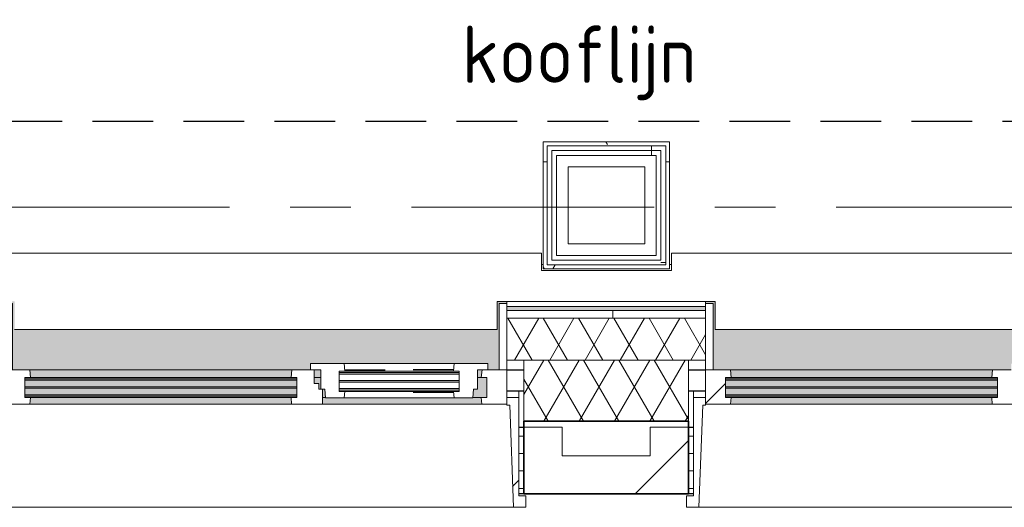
# Model space of a CAD drawing. Extents: x 3165 to 57695, y -7842 to 39081.
# Tile 82 of 248: x 50648 to 53225, y 2043 to 3319. Entities that reach past the tile are written whole.
import ezdxf

# ---------------------------------------------------------------- set-up
doc = ezdxf.new("R2010")
doc.units = 0
doc.header["$LTSCALE"] = 50
for name, pattern in [('HIDDEN2', [4.7625, 3.175, -1.5875]), ('Onderlegger 3e verdieping$0$gestippeld', [6.35, 3.175, -3.175]), ('Onderlegger 3e verdieping$0$stramien', [22.225, 12.7, -3.175, 3.175, -3.175])]:
    doc.linetypes.add(name, pattern=pattern)
doc.layers.get('0').update_dxf_attribs({"linetype": 'CONTINUOUS'})
doc.layers.add('IWTEKST', color=2, linetype='CONTINUOUS')
for name, color, linetype, lineweight in [('Onderlegger 3e verdieping$0$A-FLOR-OTLN', 8, 'CONTINUOUS', 18), ('Onderlegger 3e verdieping$0$A-GLAZ', 8, 'CONTINUOUS', 25), ('Onderlegger 3e verdieping$0$A-GLAZ-GLAS', 8, 'CONTINUOUS', 25), ('Onderlegger 3e verdieping$0$A-WALL', 8, 'CONTINUOUS', 25), ('Onderlegger 3e verdieping$0$A-WALL-PATT', 8, 'CONTINUOUS', 50), ('Onderlegger 3e verdieping$0$I-WALL', 8, 'CONTINUOUS', 25), ('Onderlegger 3e verdieping$0$S-GRID', 8, 'CONTINUOUS', 18)]:
    doc.layers.add(name, color=color, linetype=linetype, lineweight=lineweight)
doc.styles.get("Standard").update_dxf_attribs({"font": 'isocp.shx'})
pattern_1 = [(0, (36681.597, -4943.396), (0, 45.688), []), (90, (36681.6, -4943.4), (-105, 45.688), [45.688, -45.688])]
pattern_2 = [(45, (-53099.57, -2253.2), (-212.132, 212.132), [])]
pattern_3 = [(45, (-51266.24, -2253.2), (-212.132, 212.132), [])]
pattern_4 = [(0, (0, 0), (406.4, 101.6), [33.528, -271.272, 33.528, -271.272, -1625.6]), (0, (0, 0), (406.4, 101.6), [-609.6, 33.528, -576.072, 33.528, -271.272, -711.2]), (0, (0, 0), (406.4, 101.6), [-1524, 33.528, -169.672, 33.528, -474.472]), (120, (152.4, 50.8), (-291.18818, 301.15272), [33.528, -271.272, 33.528, -271.272, -1625.6]), (120, (152.4, 50.8), (-291.18818, 301.15272), [-609.6, 33.528, -576.072, 33.528, -271.272, -711.2]), (120, (152.4, 50.8), (-291.18818, 301.15272), [-1524, 33.528, -169.672, 33.528, -474.472]), (240, (203.2, 254), (-115.21182, -402.75272), [33.528, -271.272, 33.528, -271.272, -1625.6]), (240, (203.2, 254), (-115.21182, -402.75272), [-609.6, 33.528, -576.072, 33.528, -271.272, -711.2]), (240, (203.2, 254), (-115.21182, -402.75272), [-1524, 33.528, -169.672, 33.528, -474.472])]
pattern_5 = [(270, (51950.9, 2999), (500, -7e-12), []), (270, (51900.9, 2999), (500, -7e-12), []), (270, (51850.9, 2999), (500, -7e-12), []), (270, (51800.9, 2999), (500, -7e-12), [])]

# ---------------------------------------------------------------- blocks, each defined once
blk = doc.blocks.new('Onderlegger 3e verdieping$0$31_KA_Houten kozijn metselwerkgevel met draaiend deel verdieping - 31_KA_Houten kozijn metselwerkgevel met draaiend deel verdieping-V239-Plotview 3e Verdieping - schaal 1 op 100')
at = {"layer": 'Onderlegger 3e verdieping$0$A-GLAZ'}
blk.add_hatch(color=256, dxfattribs=at).paths.add_polyline_path([(109.1, 150), (143, 150), (143, 166), (607, 166), (607, 150), (636.5, 150), (636.5, 323.5), (656.5, 323.5), (656.5, 328.5), (631.5, 328.5), (631.5, 255), (-631.5, 255), (-631.5, 328.5), (-656.5, 328.5), (-656.5, 323.5), (-636.5, 323.5), (-636.5, 150), (107, 150)], flags=0)
at = {"layer": 'Onderlegger 3e verdieping$0$A-GLAZ', "lineweight": 18}
h = blk.add_hatch(dxfattribs=at)
h.set_pattern_fill('FP_412', color=256, style=0, pattern_type=2)
h.set_pattern_definition(pattern_2)
h.paths.add_polyline_path([(-656.5, 150), (-636.5, 150), (-636.5, 323.5), (-656.5, 323.5), (-656.5, 249.3)], flags=0)
h.paths.add_polyline_path([(636.5, 150), (656.5, 150), (656.5, 323.5), (636.5, 323.5), (636.5, 249.3)], flags=0)
h = blk.add_hatch(dxfattribs=at)
h.set_pattern_fill('FP_412', color=256, style=0, pattern_type=2)
h.set_pattern_definition(pattern_2)
h.paths.add_polyline_path([(591.1, 60), (656.5, 60), (656.5, 150), (591.8, 150), (589.5, 129.8), (604.5, 129.8), (604.5, 77), (589.5, 77)], flags=0)
h.paths.add_polyline_path([(-591.1, 60), (-589.5, 77), (-604.5, 77), (-604.5, 129.8), (-589.5, 129.8), (-591.8, 150), (-656.5, 150), (-656.5, 60)], flags=0)
at = {"layer": 'Onderlegger 3e verdieping$0$A-GLAZ'}
h = blk.add_hatch(color=256, dxfattribs=at)
h.paths.add_polyline_path([(-589.5, 77), (107, 77), (107, 80.3), (-604.5, 80.3), (-604.5, 77), (-591.1, 77)], flags=0)
h.paths.add_polyline_path([(569.5, 77), (604.5, 77), (604.5, 129.8), (580, 129.8), (580, 99), (569.5, 99), (567.9, 77)], flags=0)
h.paths.add_polyline_path([(182.1, 77), (180.5, 99), (174, 99), (174, 77), (180.5, 77)], flags=0)
h.paths.add_polyline_path([(-591.8, 84.3), (107, 84.3), (107, 101.3), (-604.5, 101.3), (-604.5, 84.3)], flags=0)
h.paths.add_polyline_path([(170, 99), (170, 129.8), (152.5, 129.8), (152.5, 114), (165, 114), (165, 99)], flags=0)
h.paths.add_polyline_path([(-591.1, 105.3), (107, 105.3), (107, 122.3), (-604.5, 122.3), (-604.5, 105.3), (-591.8, 105.3)], flags=0)
h.paths.add_polyline_path([(99.3, 126.3), (107, 126.3), (107, 129.8), (-604.5, 129.8), (-604.5, 126.3), (94.3, 126.3)], flags=0)
h = blk.add_hatch(color=256, dxfattribs=at)
h.paths.add_polyline_path([(-589.5, 129.8), (92, 129.8), (94.3, 150), (-591.8, 150)], flags=0)
h.paths.add_polyline_path([(152.5, 129.8), (170, 129.8), (170, 150), (152.5, 150), (152.5, 145.8)], flags=0)
h.paths.add_polyline_path([(580, 129.8), (589.5, 129.8), (591.8, 150), (580, 150), (580, 145.8)], flags=0)
at = {"layer": 'Onderlegger 3e verdieping$0$A-GLAZ', "lineweight": 18}
h = blk.add_hatch(dxfattribs=at)
h.set_pattern_fill('FP_412', color=256, style=0, pattern_type=2)
h.set_pattern_definition(pattern_2)
h.paths.add_polyline_path([(93.6, 60), (174, 60), (174, 99), (165, 99), (165, 114), (152.5, 114), (152.5, 150), (94.3, 150), (92, 129.8), (107, 129.8), (107, 77), (92, 77)], flags=0)
at = {"layer": 'Onderlegger 3e verdieping$0$A-GLAZ'}
h = blk.add_hatch(color=256, dxfattribs=at)
h.paths.add_polyline_path([(244, 60), (591.1, 60), (589.5, 77), (174, 77), (174, 60), (233, 60)], flags=0)
h.paths.add_polyline_path([(-591.1, 60), (93.6, 60), (92, 77), (-589.5, 77)], flags=0)
at = {"layer": 'Onderlegger 3e verdieping$0$A-GLAZ', "lineweight": 18}
h = blk.add_hatch(dxfattribs=at)
h.set_pattern_fill('FP_412', color=256, style=0, pattern_type=2)
h.set_pattern_definition(pattern_2)
h.paths.add_polyline_path([(706.5, -210.1), (706.5, -180.1), (688.5, -180.1), (688.5, 76.9), (656.5, 76.9), (656.5, 56.9), (664.2, 56.9), (673.9, -210.1)], flags=0)
for p, q in [((-656.5, 323.5), (-656.5, 328.5)), ((-636.5, 323.5), (-656.5, 323.5)), ((-656.5, 323.5), (-656.5, 150)), ((-636.5, 150), (-636.5, 323.5)), ((636.5, 323.5), (636.5, 150)), ((656.5, 323.5), (636.5, 323.5)), ((656.5, 328.5), (656.5, 323.5)), ((656.5, 150), (656.5, 323.5)), ((-656.5, 150), (-636.5, 150)), ((-591.8, 150), (-656.5, 150)), ((-656.5, 150), (-656.5, 60)), ((-604.5, 126.3), (-604.5, 129.8)), ((-604.5, 129.8), (-589.5, 129.8)), ((94.3, 150), (-591.8, 150)), ((-589.5, 129.8), (-591.8, 150)), ((-589.5, 129.8), (92, 129.8)), ((94.3, 150), (92, 129.8)), ((92, 129.8), (107, 129.8)), ((143, 150), (94.3, 150)), ((107, 129.8), (107, 126.3)), ((152.5, 114), (152.5, 150)), ((152.5, 129.8), (170, 129.8)), ((580, 129.8), (589.5, 129.8)), ((591.8, 150), (589.5, 129.8)), ((589.5, 129.8), (604.5, 129.8)), ((604.5, 129.8), (604.5, 77)), ((656.5, 150), (607, 150)), ((636.5, 150), (656.5, 150)), ((656.5, 60), (656.5, 150)), ((-604.5, 105.3), (-604.5, 122.3)), ((107, 122.3), (107, 105.3)), ((165, 114), (152.5, 114)), ((165, 99), (165, 114)), ((-688.5, 94.9), (-688.5, 76.9)), ((-604.5, 84.3), (-604.5, 101.3)), ((-604.5, 77), (-604.5, 80.3)), ((107, 101.3), (107, 84.3)), ((107, 80.3), (107, 77)), ((170, 99), (165, 99)), ((174, 60), (174, 99)), ((688.5, 76.9), (688.5, 94.9)), ((-656.5, 76.9), (-688.5, 76.9)), ((-688.5, 76.9), (-688.5, -180.1)), ((-673.9, -210.1), (-664.2, 56.9)), ((-664.2, 56.9), (-656.5, 56.9)), ((-656.5, 56.9), (-656.5, 76.9)), ((-656.5, 60), (-591.1, 60)), ((-589.5, 77), (-604.5, 77)), ((-591.1, 60), (-589.5, 77)), ((-591.1, 60), (93.6, 60)), ((92, 77), (-589.5, 77)), ((107, 77), (92, 77)), ((92, 77), (93.6, 60)), ((93.6, 60), (174, 60)), ((182.1, 77), (174, 77)), ((174, 60), (591.1, 60)), ((589.5, 77), (567.9, 77)), ((604.5, 77), (589.5, 77)), ((589.5, 77), (591.1, 60)), ((591.1, 60), (656.5, 60)), ((656.5, 76.9), (688.5, 76.9)), ((656.5, 56.9), (656.5, 76.9)), ((664.2, 56.9), (656.5, 56.9)), ((673.9, -210.1), (664.2, 56.9)), ((688.5, 76.9), (688.5, -180.1)), ((-688.5, -180.1), (-706.5, -180.1)), ((-706.5, -180.1), (-706.5, -210.1)), ((688.5, -180.1), (706.5, -180.1)), ((706.5, -180.1), (706.5, -210.1)), ((-706.5, -210.1), (-673.9, -210.1)), ((673.9, -210.1), (-673.9, -210.1)), ((706.5, -210.1), (673.9, -210.1))]:
    blk.add_line(p, q, dxfattribs=at)
blk = doc.blocks.new('Onderlegger 3e verdieping$0$31_KA_Houten kozijn metselwerkgevel triple glas - Type-9950171-Plotview 3e Verdieping - schaal 1 op 100')
at = {"layer": 'Onderlegger 3e verdieping$0$A-GLAZ'}
for points in [[(534.9, 0), (0, 0), (0, -4), (711.5, -3.4), (711.5, 0)], [(711.5, -21), (0, -21), (0, -25), (711.5, -25)], [(0, -42), (0, -46), (711.5, -46), (711.5, -42), (225.5, -42)]]:
    blk.add_hatch(color=256, dxfattribs=at).paths.add_polyline_path(points, flags=0)
at = {"layer": 'Onderlegger 3e verdieping$0$A-GLAZ', "lineweight": 18}
for p, q in [((711.5, 0), (0, 0)), ((0, 0), (0, -4)), ((711.5, -4), (711.5, 0)), ((0, -4), (711.5, -4)), ((711.5, -21), (0, -21)), ((0, -21), (0, -25)), ((0, -25), (711.5, -25)), ((711.5, -25), (711.5, -21)), ((711.5, -42), (0, -42)), ((0, -42), (0, -46)), ((0, -46), (711.5, -46)), ((711.5, -46), (711.5, -42))]:
    blk.add_line(p, q, dxfattribs=at)
blk = doc.blocks.new('Onderlegger 3e verdieping$0$31_KA_Houten kozijn metselwerkgevel met draaiend deel verdieping - 31_KA_Houten kozijn metselwerkgevel met draaiend deel verdieping-V240-Plotview 3e Verdieping - schaal 1 op 100')
at = {"layer": 'Onderlegger 3e verdieping$0$A-GLAZ'}
blk.add_hatch(color=256, dxfattribs=at).paths.add_polyline_path([(143, 150), (143, 166), (607, 166), (607, 150), (636.5, 150), (636.5, 323.5), (656.5, 323.5), (656.5, 328.5), (631.5, 328.5), (631.5, 255), (-631.5, 255), (-631.5, 328.5), (-656.5, 328.5), (-656.5, 323.5), (-636.5, 323.5), (-636.5, 150), (107, 150)], flags=0)
h = blk.add_hatch(color=256, dxfattribs=at)
h.paths.add_polyline_path([(85.9, 77), (107, 77), (107, 80.3), (-604.5, 80.3), (-604.5, 77), (-533, 77)], flags=0)
h.paths.add_polyline_path([(180.5, 77), (182.1, 77), (180.5, 99), (174, 99), (174, 77)], flags=0)
h.paths.add_polyline_path([(569.5, 77), (604.5, 77), (604.5, 129.8), (580, 129.8), (580, 99), (569.5, 99), (567.9, 77)], flags=0)
h.paths.add_polyline_path([(-604.5, 84.3), (107, 84.3), (107, 101.3), (-604.5, 101.3)], flags=0)
h.paths.add_polyline_path([(165, 99), (170, 99), (170, 129.8), (152.5, 129.8), (152.5, 114), (165, 114), (165, 101.3)], flags=0)
h.paths.add_polyline_path([(-591.1, 105.3), (107, 105.3), (107, 122.3), (-604.5, 122.3), (-604.5, 105.3), (-591.8, 105.3)], flags=0)
h.paths.add_polyline_path([(-589.1, 126.3), (107, 126.3), (107, 129.8), (-604.5, 129.8), (-604.5, 126.3), (-589.5, 126.3)], flags=0)
h = blk.add_hatch(color=256, dxfattribs=at)
h.paths.add_polyline_path([(170, 129.8), (170, 150), (152.5, 150), (152.5, 129.8)], flags=0)
h.paths.add_polyline_path([(-533, 129.8), (92, 129.8), (94.3, 150), (-591.8, 150), (-589.5, 129.8)], flags=0)
h.paths.add_polyline_path([(589.5, 129.8), (591.8, 150), (580, 150), (580, 129.8)], flags=0)
at = {"layer": 'Onderlegger 3e verdieping$0$A-GLAZ', "lineweight": 18}
h = blk.add_hatch(dxfattribs=at)
h.set_pattern_fill('FP_413', color=256, style=0, pattern_type=2)
h.set_pattern_definition(pattern_3)
h.paths.add_polyline_path([(-706.5, -210.1), (-673.9, -210.1), (-664.2, 56.9), (-656.5, 56.9), (-656.5, 76.9), (-688.5, 76.9), (-688.5, -180.1), (-706.5, -180.1), (-706.5, -183.8)], flags=0)
at = {"layer": 'Onderlegger 3e verdieping$0$A-GLAZ'}
h = blk.add_hatch(color=256, dxfattribs=at)
h.paths.add_polyline_path([(589.5, 60), (591.1, 60), (589.5, 77), (174, 77), (174, 60), (569.5, 60)], flags=0)
h.paths.add_polyline_path([(-591.1, 60), (93.6, 60), (92, 77), (-589.5, 77)], flags=0)
at = {"layer": 'Onderlegger 3e verdieping$0$A-GLAZ', "lineweight": 18}
h = blk.add_hatch(dxfattribs=at)
h.set_pattern_fill('FP_413', color=256, style=0, pattern_type=2)
h.set_pattern_definition(pattern_3)
h.paths.add_polyline_path([(704.7, -210.1), (706.5, -210.1), (706.5, -180.1), (688.5, -180.1), (688.5, 76.9), (656.5, 76.9), (656.5, 56.9), (664.2, 56.9), (673.9, -210.1)], flags=0)
for p, q in [((-656.5, 323.5), (-656.5, 328.5)), ((-636.5, 323.5), (-656.5, 323.5)), ((-656.5, 323.5), (-656.5, 150)), ((-636.5, 150), (-636.5, 323.5)), ((636.5, 323.5), (636.5, 150)), ((656.5, 323.5), (636.5, 323.5)), ((656.5, 328.5), (656.5, 323.5)), ((656.5, 150), (656.5, 323.5)), ((-656.5, 150), (-636.5, 150)), ((-591.8, 150), (-656.5, 150)), ((-656.5, 150), (-656.5, 60)), ((-604.5, 126.3), (-604.5, 129.8)), ((-604.5, 129.8), (-589.5, 129.8)), ((94.3, 150), (-591.8, 150)), ((-589.5, 129.8), (-591.8, 150)), ((-589.5, 129.8), (92, 129.8)), ((94.3, 150), (92, 129.8)), ((92, 129.8), (107, 129.8)), ((143, 150), (94.3, 150)), ((107, 129.8), (107, 126.3)), ((152.5, 114), (152.5, 150)), ((152.5, 129.8), (170, 129.8)), ((580, 129.8), (589.5, 129.8)), ((591.8, 150), (589.5, 129.8)), ((589.5, 129.8), (604.5, 129.8)), ((604.5, 129.8), (604.5, 77)), ((656.5, 150), (607, 150)), ((636.5, 150), (656.5, 150)), ((656.5, 60), (656.5, 150)), ((-604.5, 105.3), (-604.5, 122.3)), ((107, 122.3), (107, 105.3)), ((165, 114), (152.5, 114)), ((165, 99), (165, 114)), ((-688.5, 94.9), (-688.5, 76.9)), ((-604.5, 84.3), (-604.5, 101.3)), ((-604.5, 77), (-604.5, 80.3)), ((107, 101.3), (107, 84.3)), ((107, 80.3), (107, 77)), ((170, 99), (165, 99)), ((174, 60), (174, 99)), ((688.5, 76.9), (688.5, 94.9)), ((-656.5, 76.9), (-688.5, 76.9)), ((-688.5, 76.9), (-688.5, -180.1)), ((-673.9, -210.1), (-664.2, 56.9)), ((-664.2, 56.9), (-656.5, 56.9)), ((-656.5, 56.9), (-656.5, 76.9)), ((-656.5, 60), (-591.1, 60)), ((-589.5, 77), (-604.5, 77)), ((-591.1, 60), (-589.5, 77)), ((-591.1, 60), (93.6, 60)), ((92, 77), (-589.5, 77)), ((107, 77), (92, 77)), ((92, 77), (93.6, 60)), ((93.6, 60), (174, 60)), ((182.1, 77), (174, 77)), ((174, 60), (591.1, 60)), ((589.5, 77), (567.9, 77)), ((604.5, 77), (589.5, 77)), ((589.5, 77), (591.1, 60)), ((591.1, 60), (656.5, 60)), ((656.5, 76.9), (688.5, 76.9)), ((656.5, 56.9), (656.5, 76.9)), ((664.2, 56.9), (656.5, 56.9)), ((673.9, -210.1), (664.2, 56.9)), ((688.5, 76.9), (688.5, -180.1)), ((-688.5, -180.1), (-706.5, -180.1)), ((-706.5, -180.1), (-706.5, -210.1)), ((688.5, -180.1), (706.5, -180.1)), ((706.5, -180.1), (706.5, -210.1)), ((-706.5, -210.1), (-673.9, -210.1)), ((673.9, -210.1), (-673.9, -210.1)), ((706.5, -210.1), (673.9, -210.1))]:
    blk.add_line(p, q, dxfattribs=at)
blk = doc.blocks.new('Onderlegger 3e verdieping$0$31_KA_Houten kozijn draaiend deel metselwerkgevel - Type-V241-Plotview 3e Verdieping - schaal 1 op 100')
at = {"layer": 'Onderlegger 3e verdieping$0$A-GLAZ-GLAS', "lineweight": 18}
h = blk.add_hatch(dxfattribs=at)
h.set_pattern_fill('FP_414', color=256, style=0, pattern_type=2)
h.set_pattern_definition([(45, (-51436.2, -2403.2), (-707.107, 707.107), []), (135, (-51436.2, -2403.2), (-707.107, -707.107), [])])
h.paths.add_polyline_path([(397.8, -74), (399.5, -51), (410, -51), (410, 0), (437, 0), (437, 16), (349.3, 16), (347, -4.2), (362, -4.2), (362, -57), (347, -57), (348.6, -74)], flags=0)
h.paths.add_polyline_path([(61.4, -74), (63, -57), (48, -57), (48, -4.2), (63, -4.2), (60.7, 16), (-27, 16), (-27, 0), (0, 0), (0, -51), (10.5, -51), (12.2, -74)], flags=0)
at = {"layer": 'Onderlegger 3e verdieping$0$A-GLAZ', "lineweight": 18}
for p, q in [((60.7, 16), (-27, 16)), ((-27, 16), (-27, 0)), ((63, -4.2), (60.7, 16)), ((349.3, 16), (60.7, 16)), ((349.3, 16), (347, -4.2)), ((437, 16), (349.3, 16)), ((410, 0), (437, 0)), ((437, 0), (437, 16)), ((-27, 0), (0, 0)), ((0, 0), (0, -51)), ((48, -7.5), (48, -4.2)), ((48, -4.2), (63, -4.2)), ((48, -28.5), (48, -11.5)), ((63, -4.2), (347, -4.2)), ((347, -4.2), (362, -4.2)), ((362, -4.2), (362, -7.5)), ((362, -11.5), (362, -28.5)), ((410, -51), (410, 0)), ((0, -51), (10.5, -51)), ((10.5, -51), (12.2, -74)), ((48, -49.5), (48, -32.5)), ((362, -32.5), (362, -49.5)), ((397.8, -74), (399.5, -51)), ((399.5, -51), (410, -51)), ((12.2, -74), (61.4, -74)), ((48, -57), (48, -53.5)), ((63, -57), (48, -57)), ((61.4, -74), (63, -57)), ((61.4, -74), (348.6, -74)), ((347, -57), (63, -57)), ((362, -57), (347, -57)), ((347, -57), (348.6, -74)), ((348.6, -74), (397.8, -74)), ((362, -53.5), (362, -57))]:
    blk.add_line(p, q, dxfattribs=at)
at = {"layer": 'Onderlegger 3e verdieping$0$A-GLAZ', "linetype": 'Onderlegger 3e verdieping$0$gestippeld'}
blk.add_line((347.3, -60), (241.8, -60), dxfattribs=at)
at = {"layer": 'Onderlegger 3e verdieping$0$A-GLAZ-GLAS'}
for p, q in [((62.5, 0), (168.2, 0)), ((347.5, 0), (241.8, 0))]:
    blk.add_line(p, q, dxfattribs=at)
blk = doc.blocks.new('Onderlegger 3e verdieping$0$31_KA_Houten kozijn metselwerkgevel triple glas - Type-9950170-Plotview 3e Verdieping - schaal 1 op 100')
at = {"layer": 'Onderlegger 3e verdieping$0$A-GLAZ'}
for points in [[(277.4, 0), (0, 0), (0, -4), (314, -4), (314, 0)], [(277.4, -21), (0, -21), (0, -25), (314, -25), (314, -21)], [(314, -42), (0, -42), (0, -46), (314, -46)]]:
    blk.add_hatch(color=256, dxfattribs=at).paths.add_polyline_path(points, flags=0)
at = {"layer": 'Onderlegger 3e verdieping$0$A-GLAZ', "lineweight": 18}
for p, q in [((314, 0), (0, 0)), ((0, 0), (0, -4)), ((314, -4), (314, 0)), ((0, -4), (314, -4)), ((314, -21), (0, -21)), ((0, -21), (0, -25)), ((0, -25), (314, -25)), ((314, -25), (314, -21)), ((314, -42), (0, -42)), ((0, -42), (0, -46)), ((0, -46), (314, -46)), ((314, -46), (314, -42))]:
    blk.add_line(p, q, dxfattribs=at)
blk = doc.blocks.new('Onderlegger 3e verdieping$0$vensterbank tweede verdieping2 - vensterbank tweede verdieping-12045771-Plotview 3e Verdieping - schaal 1 op 100')
at = {"layer": 'Onderlegger 3e verdieping$0$A-GLAZ', "lineweight": 18}
for p, q in [((52013.2, 2708.2), (50520.2, 2708.2)), ((52013.2, 2662.4), (52013.2, 2708.2)), ((53846.6, 2708.2), (52353.6, 2708.2)), ((52353.6, 2708.2), (52353.6, 2662.4)), ((52353.6, 2662.4), (52013.2, 2662.4)), ((51897.8, 2508.2), (51897.8, 2581.7)), ((51897.8, 2581.7), (52468.1, 2581.7)), ((52468.1, 2581.7), (52468.1, 2508.2)), ((50634.8, 2508.2), (51897.8, 2508.2)), ((52468.1, 2508.2), (53731.1, 2508.2))]:
    blk.add_line(p, q, dxfattribs=at)
blk = doc.blocks.new('Onderlegger 3e verdieping')
at = {"layer": 'Onderlegger 3e verdieping$0$A-WALL-PATT', "lineweight": 18}
h = blk.add_hatch(dxfattribs=at)
h.set_pattern_fill('FP_11', color=256, style=0, pattern_type=2)
h.set_pattern_definition(pattern_4)
h.paths.add_polyline_path([(52018.2, 2989), (52338.6, 2989), (52338.6, 2999), (52018.2, 2999)], flags=0)
h = blk.add_hatch(dxfattribs=at)
h.set_pattern_fill('FP_11', color=256, style=0, pattern_type=2)
h.set_pattern_definition(pattern_4)
h.paths.add_polyline_path([(52018.2, 2677.4), (52028.2, 2677.4), (52028.2, 2989), (52018.2, 2989), (52018.2, 2689.9)], flags=0)
h = blk.add_hatch(dxfattribs=at)
h.set_pattern_fill('FP_446', color=256, angle=90, style=0, pattern_type=2)
h.set_pattern_definition(pattern_5)
h.paths.add_polyline_path([(52028.2, 2976.5), (52326.1, 2976.5), (52326.1, 2989), (52028.2, 2989)], flags=0)
h = blk.add_hatch(dxfattribs=at)
h.set_pattern_fill('FP_445', color=256, angle=-270, style=0, pattern_type=2)
h.set_pattern_definition([(180, (52348.6, 3033.2), (-1e-12, -500), []), (180, (52348.6, 3083.2), (-1e-12, -500), []), (180, (52348.6, 3133.2), (-1e-12, -500), []), (180, (52348.6, 3183.2), (-1e-12, -500), [])])
h.paths.add_polyline_path([(52338.6, 2677.4), (52338.6, 2989), (52326.1, 2989), (52326.1, 2677.4)], flags=0)
h = blk.add_hatch(dxfattribs=at)
h.set_pattern_fill('FP_11', color=256, style=0, pattern_type=2)
h.set_pattern_definition(pattern_4)
h.paths.add_polyline_path([(52348.6, 2667.4), (52348.6, 2999), (52338.6, 2999), (52338.6, 2667.4)], flags=0)
h = blk.add_hatch(dxfattribs=at)
h.set_pattern_fill('FP_446', color=256, angle=90, style=0, pattern_type=2)
h.set_pattern_definition(pattern_5)
h.paths.add_polyline_path([(52283.6, 2964), (52313.6, 2964), (52313.6, 2976.5), (52040.7, 2976.5), (52040.7, 2964), (52053.2, 2964)], flags=0)
h = blk.add_hatch(dxfattribs=at)
h.set_pattern_fill('FP_11', color=256, style=0, pattern_type=2)
h.set_pattern_definition(pattern_4)
h.paths.add_polyline_path([(52338.6, 2667.4), (52338.6, 2677.4), (52018.2, 2677.4), (52018.2, 2667.4), (52326.1, 2667.4)], flags=0)
h = blk.add_hatch(dxfattribs=at)
h.set_pattern_fill('FP_11', color=256, style=0, pattern_type=2)
h.set_pattern_definition(pattern_4)
h.paths.add_polyline_path([(54137, 2558.2), (54296.6, 2558.2), (54296.6, 2568.2), (53756.1, 2568.2), (53756.1, 2558.2), (53827.5, 2558.2)], flags=0)
h.paths.add_polyline_path([(51922.7, 2558.2), (52443.1, 2558.2), (52443.1, 2568.2), (51922.7, 2568.2)], flags=0)
h.paths.add_polyline_path([(50423.8, 2558.2), (50609.7, 2558.2), (50609.7, 2568.2), (50089.4, 2568.2), (50089.4, 2558.2), (50114.4, 2558.2)], flags=0)
h.paths.add_polyline_path([(48256.1, 2558.2), (48776.4, 2558.2), (48776.4, 2568.2), (48256.1, 2568.2)], flags=0)
h.paths.add_polyline_path([(46710.7, 2558.2), (46943.1, 2558.2), (46943.1, 2568.2), (46422.8, 2568.2), (46422.8, 2558.2)], flags=0)
h.paths.add_polyline_path([(44854.1, 2558.2), (45109.8, 2558.2), (45109.8, 2568.2), (44589.4, 2568.2), (44589.4, 2558.2)], flags=0)
h.paths.add_polyline_path([(43276.4, 2558.2), (43276.4, 2568.2), (42756.1, 2568.2), (42756.1, 2558.2), (42997.6, 2558.2)], flags=0)
h.paths.add_polyline_path([(41443.1, 2558.2), (41443.1, 2568.2), (40922.8, 2568.2), (40922.8, 2558.2), (41141, 2558.2)], flags=0)
h.paths.add_polyline_path([(39089.4, 2558.2), (39609.8, 2558.2), (39609.8, 2568.2), (39089.4, 2568.2)], flags=0)
h.paths.add_polyline_path([(37256.6, 2558.2), (37776.4, 2558.2), (37776.4, 2568.2), (37256.6, 2568.2)], flags=0)
h = blk.add_hatch(dxfattribs=at)
h.set_pattern_fill('FP_423', color=256, style=0, pattern_type=2)
h.set_pattern_definition([(90, (0, 0), (-300, 2e-14), [])])
h.paths.add_polyline_path([(54137, 2538.2), (54306.6, 2538.2), (54306.6, 2558.2), (53756.1, 2558.2), (53756.1, 2538.2), (53827.5, 2538.2)], flags=0)
h.paths.add_polyline_path([(52280.4, 2538.2), (52443.1, 2538.2), (52443.1, 2558.2), (51922.7, 2558.2), (51922.7, 2538.2), (51971, 2538.2)], flags=0)
h.paths.add_polyline_path([(50089.4, 2538.2), (50609.7, 2538.2), (50609.7, 2558.2), (50089.4, 2558.2)], flags=0)
h.paths.add_polyline_path([(48567.3, 2538.2), (48776.4, 2538.2), (48776.4, 2558.2), (48256.1, 2558.2), (48256.1, 2538.2), (48257.8, 2538.2)], flags=0)
h.paths.add_polyline_path([(46943.1, 2538.2), (46943.1, 2558.2), (46422.8, 2558.2), (46422.8, 2538.2), (46710.7, 2538.2)], flags=0)
h.paths.add_polyline_path([(44589.4, 2538.2), (45109.8, 2538.2), (45109.8, 2558.2), (44589.4, 2558.2)], flags=0)
h.paths.add_polyline_path([(42997.6, 2538.2), (43276.4, 2538.2), (43276.4, 2558.2), (42756.1, 2558.2), (42756.1, 2538.2)], flags=0)
h.paths.add_polyline_path([(41443.1, 2538.2), (41443.1, 2558.2), (40922.8, 2558.2), (40922.8, 2538.2), (41141, 2538.2)], flags=0)
h.paths.add_polyline_path([(39089.4, 2538.2), (39609.8, 2538.2), (39609.8, 2558.2), (39089.4, 2558.2)], flags=0)
h.paths.add_polyline_path([(37256.6, 2538.2), (37776.4, 2538.2), (37776.4, 2558.2), (37256.6, 2558.2)], flags=0)
h = blk.add_hatch(dxfattribs=at)
h.set_pattern_fill('FP_427', color=256, angle=60, style=0, pattern_type=2)
h.set_pattern_definition([(60, (45776.6, 2468.2), (-46.182, 80.0104), []), (120, (45869, 2468.2), (-92.382, 0.0104), [])])
h.paths.add_polyline_path([(54326.6, 2428.2), (54326.6, 2538.2), (53756.1, 2538.2), (53756.1, 2428.2), (54306.6, 2428.2)], flags=0)
h.paths.add_polyline_path([(51922.7, 2428.2), (52443.1, 2428.2), (52443.1, 2538.2), (51922.7, 2538.2), (51922.7, 2502.5)], flags=0)
h.paths.add_polyline_path([(50423.8, 2428.2), (50609.7, 2428.2), (50609.7, 2538.2), (50089.4, 2538.2), (50089.4, 2428.2), (50114.4, 2428.2)], flags=0)
h.paths.add_polyline_path([(48256.1, 2428.2), (48776.4, 2428.2), (48776.4, 2538.2), (48256.1, 2538.2), (48256.1, 2502.5)], flags=0)
h.paths.add_polyline_path([(46943.1, 2428.2), (46943.1, 2538.2), (46422.8, 2538.2), (46422.8, 2428.2), (46710.7, 2428.2)], flags=0)
h.paths.add_polyline_path([(45008.8, 2428.2), (45109.8, 2428.2), (45109.8, 2538.2), (44589.4, 2538.2), (44589.4, 2428.2), (44854.1, 2428.2)], flags=0)
h.paths.add_polyline_path([(42997.6, 2428.2), (43276.4, 2428.2), (43276.4, 2538.2), (42756.1, 2538.2), (42756.1, 2428.2)], flags=0)
h.paths.add_polyline_path([(41443.1, 2428.2), (41443.1, 2538.2), (40922.8, 2538.2), (40922.8, 2428.2), (41141, 2428.2)], flags=0)
h.paths.add_polyline_path([(39609.8, 2428.2), (39609.8, 2538.2), (39089.4, 2538.2), (39089.4, 2428.2), (39593.8, 2428.2)], flags=0)
h.paths.add_polyline_path([(37256.6, 2428.2), (37776.4, 2428.2), (37776.4, 2538.2), (37256.6, 2538.2), (37256.6, 2502.5)], flags=0)
h = blk.add_hatch(dxfattribs=at)
h.set_pattern_fill('FP_8', color=256, angle=60, style=0, pattern_type=2)
h.set_pattern_definition([(60, (45559.1, 2118.2), (-46.182, 80.0104), []), (120, (45651.5, 2118.2), (-92.382, 0.0104), [])])
h.paths.add_polyline_path([(54436.6, 2268.2), (54436.6, 2428.2), (53801.1, 2428.2), (53801.1, 2268.2), (53827.5, 2268.2)], flags=0)
h.paths.add_polyline_path([(51971, 2268.2), (52398.1, 2268.2), (52398.1, 2428.2), (51967.7, 2428.2), (51967.7, 2268.2)], flags=0)
h.paths.add_polyline_path([(50134.4, 2268.2), (50564.7, 2268.2), (50564.7, 2428.2), (50134.4, 2428.2)], flags=0)
h.paths.add_polyline_path([(46898.1, 2268.2), (46898.1, 2428.2), (46467.8, 2428.2), (46467.8, 2268.2), (46710.7, 2268.2)], flags=0)
h.paths.add_polyline_path([(48731.4, 2268.2), (48731.4, 2428.2), (48301.1, 2428.2), (48301.1, 2268.2), (48567.3, 2268.2)], flags=0)
h.paths.add_polyline_path([(45008.8, 2268.2), (45064.8, 2268.2), (45064.8, 2428.2), (44634.4, 2428.2), (44634.4, 2268.2), (44854.1, 2268.2)], flags=0)
h.paths.add_polyline_path([(42997.6, 2268.2), (43231.4, 2268.2), (43231.4, 2428.2), (42801.1, 2428.2), (42801.1, 2268.2)], flags=0)
h.paths.add_polyline_path([(41141, 2268.2), (41398.1, 2268.2), (41398.1, 2428.2), (40967.8, 2428.2), (40967.8, 2268.2)], flags=0)
h.paths.add_polyline_path([(39134.4, 2268.2), (39564.8, 2268.2), (39564.8, 2428.2), (39134.4, 2428.2), (39134.4, 2286)], flags=0)
h.paths.add_polyline_path([(37731.4, 2268.2), (37731.4, 2428.2), (37116.6, 2428.2), (37116.6, 2268.2), (37118.4, 2268.2)], flags=0)
h.paths.add_polyline_path([(36786.6, 2268.2), (36786.6, 2428.2), (36681.6, 2428.2), (36681.6, 2268.2)], flags=0)
h = blk.add_hatch(dxfattribs=at)
h.set_pattern_fill('FP_1', color=256, angle=45, style=0, pattern_type=2)
h.set_pattern_definition([(45, (400, -4e-13), (-565.685, 565.685), []), (45, (600, -6e-13), (-565.685, 565.685), [])])
h.paths.add_polyline_path([(54596.6, 2078.2), (54686.6, 2078.2), (54686.6, 2178.2), (53901.1, 2178.2), (53901.1, 2253.2), (53801.1, 2253.2), (53801.1, 2078.2), (54436.6, 2078.2)], flags=0)
h.paths.add_polyline_path([(52398.1, 2078.2), (52398.1, 2253.2), (52298.1, 2253.2), (52298.1, 2178.2), (52067.7, 2178.2), (52067.7, 2253.2), (51967.7, 2253.2), (51967.7, 2078.2), (52280.4, 2078.2)], flags=0)
h.paths.add_polyline_path([(50423.8, 2078.2), (50564.7, 2078.2), (50564.7, 2253.2), (50464.7, 2253.2), (50464.7, 2178.2), (50234.4, 2178.2), (50234.4, 2253.2), (50134.4, 2253.2), (50134.4, 2078.2)], flags=0)
h.paths.add_polyline_path([(46467.8, 2078.2), (46898.1, 2078.2), (46898.1, 2253.2), (46798.1, 2253.2), (46798.1, 2178.2), (46567.8, 2178.2), (46567.8, 2253.2), (46467.8, 2253.2)], flags=0)
h.paths.add_polyline_path([(48731.4, 2078.2), (48731.4, 2253.2), (48631.4, 2253.2), (48631.4, 2178.2), (48401.1, 2178.2), (48401.1, 2253.2), (48301.1, 2253.2), (48301.1, 2078.2), (48567.3, 2078.2)], flags=0)
h.paths.add_polyline_path([(44854.1, 2078.2), (45064.8, 2078.2), (45064.8, 2253.2), (44964.8, 2253.2), (44964.8, 2178.2), (44734.4, 2178.2), (44734.4, 2253.2), (44634.4, 2253.2), (44634.4, 2078.2)], flags=0)
h.paths.add_polyline_path([(42997.6, 2078.2), (43231.4, 2078.2), (43231.4, 2253.2), (43131.4, 2253.2), (43131.4, 2178.2), (42901.1, 2178.2), (42901.1, 2253.2), (42801.1, 2253.2), (42801.1, 2078.2)], flags=0)
h.paths.add_polyline_path([(41398.1, 2078.2), (41398.1, 2253.2), (41298.1, 2253.2), (41298.1, 2178.2), (41067.8, 2178.2), (41067.8, 2253.2), (40967.8, 2253.2), (40967.8, 2078.2), (41141, 2078.2)], flags=0)
h.paths.add_polyline_path([(39284.4, 2078.2), (39564.8, 2078.2), (39564.8, 2253.2), (39464.8, 2253.2), (39464.8, 2178.2), (39234.4, 2178.2), (39234.4, 2253.2), (39134.4, 2253.2), (39134.4, 2078.2)], flags=0)
h.paths.add_polyline_path([(37731.4, 2078.2), (37731.4, 2253.2), (37631.4, 2253.2), (37631.4, 2178.2), (36681.6, 2178.2), (36681.6, 2078.2), (37118.4, 2078.2)], flags=0)
h = blk.add_hatch(dxfattribs=at)
h.set_pattern_fill('FP_10', color=256, style=0, pattern_type=2)
h.set_pattern_definition(pattern_1)
h.paths.add_polyline_path([(51967.7, 2078.2), (51967.7, 2253.2), (51954.7, 2253.2), (51954.7, 2078.2)], flags=0)
h.paths.add_polyline_path([(50564.7, 2078.2), (50577.7, 2078.2), (50577.7, 2253.2), (50564.7, 2253.2), (50564.7, 2178.2)], flags=0)
h = blk.add_hatch(dxfattribs=at)
h.set_pattern_fill('FP_9', color=256, style=0, pattern_type=2)
h.set_pattern_definition(pattern_1)
h.paths.add_polyline_path([(53801.1, 2078.2), (53801.1, 2253.2), (53788.1, 2253.2), (53788.1, 2078.2)], flags=0)
h.paths.add_polyline_path([(52398.1, 2078.2), (52411.1, 2078.2), (52411.1, 2253.2), (52398.1, 2253.2), (52398.1, 2178.2)], flags=0)
at = {"layer": 'Onderlegger 3e verdieping$0$A-FLOR-OTLN'}
for p, q in [((52013.2, 2678.2), (52018.2, 2678.2)), ((52348.6, 2678.2), (52353.6, 2678.2))]:
    blk.add_line(p, q, dxfattribs=at)
at = {"layer": 'Onderlegger 3e verdieping$0$A-WALL', "lineweight": 18}
for p, q in [((51967.7, 2428.2), (51967.7, 2268.2)), ((52398.1, 2268.2), (52398.1, 2428.2)), ((52067.7, 2253.2), (51967.7, 2253.2)), ((52067.7, 2253.2), (52067.7, 2178.2)), ((52398.1, 2253.2), (52298.1, 2253.2)), ((52298.1, 2178.2), (52298.1, 2253.2)), ((52067.7, 2178.2), (52298.1, 2178.2))]:
    blk.add_line(p, q, dxfattribs=at)
at = {"layer": 'Onderlegger 3e verdieping$0$A-WALL'}
for p, q in [((51922.7, 2403.2), (51967.7, 2403.2)), ((52398.1, 2403.2), (52443.1, 2403.2)), ((51922.7, 2348.1), (51967.7, 2348.1)), ((52398.1, 2348.1), (52443.1, 2348.1)), ((51954.7, 2253.2), (51967.7, 2253.2)), ((52398.1, 2253.2), (52411.1, 2253.2)), ((51967.7, 2078.2), (51954.7, 2078.2)), ((52411.1, 2078.2), (52398.1, 2078.2))]:
    blk.add_line(p, q, dxfattribs=at)
at = {"layer": 'Onderlegger 3e verdieping$0$A-WALL', "lineweight": 35}
for p, q in [((51967.7, 2268.2), (51967.7, 2078.2)), ((51967.7, 2268.2), (52398.1, 2268.2)), ((52398.1, 2078.2), (52398.1, 2268.2)), ((51967.7, 2078.2), (52398.1, 2078.2))]:
    blk.add_line(p, q, dxfattribs=at)
at = {"layer": 'Onderlegger 3e verdieping$0$I-WALL', "lineweight": 18}
for p, q in [((52348.6, 2999), (52018.2, 2999)), ((52018.2, 2999), (52018.2, 2667.4)), ((52338.6, 2989), (52028.2, 2989)), ((52028.2, 2989), (52028.2, 2677.4)), ((52338.6, 2989), (52338.6, 2677.4)), ((52348.6, 2667.4), (52348.6, 2999)), ((52326.1, 2976.5), (52040.7, 2976.5)), ((52040.7, 2976.5), (52040.7, 2689.9)), ((52313.6, 2964), (52053.2, 2964)), ((52053.2, 2964), (52053.2, 2702.4)), ((52313.6, 2964), (52313.6, 2702.4)), ((52326.1, 2976.5), (52326.1, 2689.9)), ((52083.2, 2934), (52283.6, 2934)), ((52083.2, 2732.4), (52083.2, 2934)), ((52283.6, 2934), (52283.6, 2732.4)), ((52283.6, 2732.4), (52083.2, 2732.4)), ((52326.1, 2689.9), (52040.7, 2689.9)), ((52313.6, 2702.4), (52053.2, 2702.4)), ((52018.2, 2667.4), (52348.6, 2667.4)), ((52338.6, 2677.4), (52028.2, 2677.4)), ((52443.1, 2568.2), (51922.7, 2568.2)), ((51922.7, 2558.2), (52443.1, 2558.2)), ((51922.7, 2538.2), (52443.1, 2538.2)), ((51922.7, 2428.2), (52443.1, 2428.2))]:
    blk.add_line(p, q, dxfattribs=at)
at = {"layer": 'Onderlegger 3e verdieping$0$S-GRID', "linetype": 'Onderlegger 3e verdieping$0$stramien'}
blk.add_line((35004.5, 2828.2), (56107.8, 2828.2), dxfattribs=at)
at = {"layer": 'Onderlegger 3e verdieping$0$A-GLAZ'}
for name, p in [('Onderlegger 3e verdieping$0$vensterbank tweede verdieping2 - vensterbank tweede verdieping-12045771-Plotview 3e Verdieping - schaal 1 op 100', (0, 0)), ('Onderlegger 3e verdieping$0$31_KA_Houten kozijn metselwerkgevel met draaiend deel verdieping - 31_KA_Houten kozijn metselwerkgevel met draaiend deel verdieping-V240-Plotview 3e Verdieping - schaal 1 op 100', (51266.2, 2253.2)), ('Onderlegger 3e verdieping$0$31_KA_Houten kozijn metselwerkgevel met draaiend deel verdieping - 31_KA_Houten kozijn metselwerkgevel met draaiend deel verdieping-V239-Plotview 3e Verdieping - schaal 1 op 100', (53099.6, 2253.2)), ('Onderlegger 3e verdieping$0$31_KA_Houten kozijn draaiend deel metselwerkgevel - Type-V241-Plotview 3e Verdieping - schaal 1 op 100', (51436.2, 2403.2)), ('Onderlegger 3e verdieping$0$31_KA_Houten kozijn metselwerkgevel triple glas - Type-9950171-Plotview 3e Verdieping - schaal 1 op 100', (50661.7, 2379.5)), ('Onderlegger 3e verdieping$0$31_KA_Houten kozijn metselwerkgevel triple glas - Type-9950170-Plotview 3e Verdieping - schaal 1 op 100', (51484.2, 2395.7)), ('Onderlegger 3e verdieping$0$31_KA_Houten kozijn metselwerkgevel triple glas - Type-9950171-Plotview 3e Verdieping - schaal 1 op 100', (52495, 2379.5))]:
    blk.add_blockref(name, p, dxfattribs=at)

msp = doc.modelspace()

# ---------------------------------------------------------------- linework, layer by layer
at = {"color": 8, "linetype": 'HIDDEN2'}
msp.add_line((37741.6, 3053.2), (53791.6, 3053.2), dxfattribs=at)

# ---------------------------------------------------------------- block references
msp.add_blockref('Onderlegger 3e verdieping', (0, 0))

# ---------------------------------------------------------------- texts
at = {"layer": 'IWTEKST', "insert": (51805, 3303.5), "char_height": 150, "width": 3405, "attachment_point": 1}
msp.add_mtext('kooflijn', dxfattribs=at)

doc.saveas('drawing.dxf')
